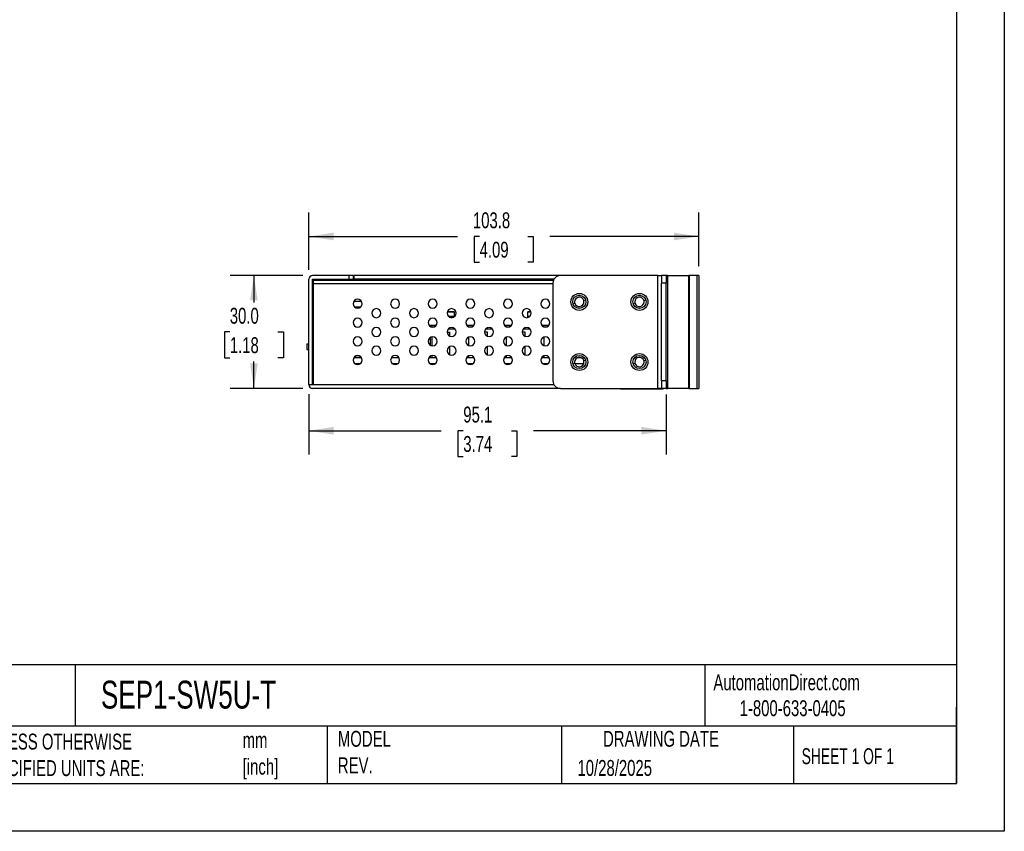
# Model space of a CAD drawing. Header units: millimetres. Extents: x 0 to 559, y 0 to 432.
# Tile 3 of 4: x 297 to 559, y 0 to 216. Entities that reach past the tile are written whole.
import ezdxf

# ---------------------------------------------------------------- set-up
doc = ezdxf.new("R2010")
doc.units = ezdxf.units.MM
doc.header["$LTSCALE"] = 2
doc.linetypes.add('CENTERX2', pattern=[20.32, 12.7, -2.54, 2.54, -2.54])
doc.layers.add('DIMENSIONS', color=140, linetype='Continuous', lineweight=25)
doc.layers.add('TEXT', color=140, linetype='Continuous', lineweight=25)
doc.styles.add('SLDTEXTSTYLE0', font='TXT', dxfattribs={"width": 0.7})
doc.styles.add('SLDTEXTSTYLE1', font='TXT', dxfattribs={"width": 0.65})
doc.dimstyles.new('SLDDIMSTYLE1', dxfattribs={"dimtxt": 4.316016, "dimasz": 6.604, "dimexe": 0, "dimexo": 0.0625, "dimgap": 1.079004, "dimtad": 0, "dimtih": 1, "dimtoh": 1, "dimdec": 1, "dimrnd": 1e-09, "dimzin": 12, "dimdsep": 46, "dimtxsty": 'SLDTEXTSTYLE0', "dimsah": 1, "dimcen": 0.09, "dimadec": 0, "dimazin": 3, "dimtfac": 1, "dimtdec": 1, "dimtofl": 0, "dimtmove": 0, "dimatfit": 3, "dimfxl": 0, "dimfrac": 2, "dimtolj": 1, "dimtzin": 12, "dimarcsym": 0})
doc.dimstyles.new('SLDDIMSTYLE3', dxfattribs={"dimtxt": 4.316016, "dimasz": 6.604, "dimexe": 0, "dimexo": 0.0625, "dimgap": 1.079004, "dimtad": 0, "dimtih": 1, "dimtoh": 1, "dimdec": 1, "dimrnd": 1e-09, "dimzin": 4, "dimdsep": 46, "dimtxsty": 'SLDTEXTSTYLE0', "dimsah": 1, "dimcen": 0.09, "dimadec": 0, "dimazin": 1, "dimtfac": 1, "dimtdec": 1, "dimtofl": 0, "dimtmove": 0, "dimatfit": 3, "dimfxl": 0, "dimfrac": 2, "dimtolj": 1, "dimtzin": 12, "dimarcsym": 0})

# ---------------------------------------------------------------- blocks, each defined once
blk = doc.blocks.new('_D_11')
at = {"layer": 'DIMENSIONS'}
for p, q in [((373.71, 116.3), (373.71, 100.21)), ((468.81, 116.2), (468.81, 100.21)), ((373.71, 106.56), (408.99, 106.56)), ((414.84, 106.56), (413.39, 106.56)), ((413.39, 106.56), (413.39, 99.7)), ((427.67, 106.56), (429.12, 106.56)), ((429.12, 106.56), (429.12, 99.7)), ((468.81, 106.56), (433.52, 106.56)), ((413.39, 99.7), (414.84, 99.7)), ((429.12, 99.7), (427.67, 99.7))]:
    blk.add_line(p, q, dxfattribs=at)
for points in [[(373.71, 106.56), (380.31, 105.54), (380.31, 107.58)], [(468.81, 106.56), (462.2, 107.58), (462.2, 105.54)]]:
    blk.add_solid(points, dxfattribs=at)
at = {"layer": 'DIMENSIONS', "char_height": 4.233, "attachment_point": 1, "style": 'SLDTEXTSTYLE0'}
for s, insert in [('95.1', (414.84, 112.98)), ('3.74', (414.84, 105.16))]:
    blk.add_mtext(s, dxfattribs=dict(at, insert=insert))
blk = doc.blocks.new('_D_12')
at = {"layer": 'DIMENSIONS'}
for p, q in [((373.71, 149.38), (373.71, 164.59)), ((477.51, 150.38), (477.51, 164.59)), ((373.71, 158.24), (413.34, 158.24)), ((419.19, 158.24), (417.74, 158.24)), ((417.74, 158.24), (417.74, 151.38)), ((432.02, 158.24), (433.47, 158.24)), ((433.47, 158.24), (433.47, 151.38)), ((477.51, 158.24), (437.87, 158.24)), ((417.74, 151.38), (419.19, 151.38)), ((433.47, 151.38), (432.02, 151.38))]:
    blk.add_line(p, q, dxfattribs=at)
for points in [[(373.71, 158.24), (380.31, 157.22), (380.31, 159.25)], [(477.51, 158.24), (470.9, 159.25), (470.9, 157.22)]]:
    blk.add_solid(points, dxfattribs=at)
at = {"layer": 'DIMENSIONS', "char_height": 4.233, "attachment_point": 1, "style": 'SLDTEXTSTYLE0'}
for s, insert in [('103.8', (417.4, 164.66)), ('4.09', (419.19, 156.84))]:
    blk.add_mtext(s, dxfattribs=dict(at, insert=insert))
blk = doc.blocks.new('_D_13')
at = {"layer": 'DIMENSIONS'}
for p, q in [((372.17, 147.84), (352.77, 147.84)), ((359.12, 147.84), (359.12, 140.67)), ((352.71, 132.84), (351.26, 132.84)), ((351.26, 132.84), (351.26, 125.98)), ((365.53, 132.84), (366.98, 132.84)), ((366.98, 132.84), (366.98, 125.98)), ((351.26, 125.98), (352.71, 125.98)), ((366.98, 125.98), (365.53, 125.98)), ((359.12, 117.84), (359.12, 125.02)), ((372.17, 117.84), (352.77, 117.84))]:
    blk.add_line(p, q, dxfattribs=at)
for points in [[(359.12, 147.84), (358.11, 141.24), (360.14, 141.24)], [(359.12, 117.84), (360.14, 124.45), (358.11, 124.45)]]:
    blk.add_solid(points, dxfattribs=at)
at = {"layer": 'DIMENSIONS', "char_height": 4.233, "attachment_point": 1, "style": 'SLDTEXTSTYLE0'}
for s, insert in [('30.0', (352.71, 139.27)), ('1.18', (352.71, 131.44))]:
    blk.add_mtext(s, dxfattribs=dict(at, insert=insert))

msp = doc.modelspace()

# ---------------------------------------------------------------- linework, layer by layer
at = {"color": 7, "linetype": 'Continuous'}
for p, q in [((558.8, 431.81), (558.8, 0.01)), ((558.8, 0.01), (0, 0.01))]:
    msp.add_line(p, q, dxfattribs=at)
for p, q in [((373.71, 118.84), (373.71, 146.84)), ((384.51, 147.84), (374.71, 147.84)), ((374.71, 146.84), (384.51, 146.84)), ((374.71, 118.84), (374.71, 146.84)), ((378.91, 146.64), (378.91, 146.74)), ((380.91, 146.74), (378.91, 146.74)), ((382.91, 146.74), (380.91, 146.74)), ((380.91, 146.74), (380.91, 146.64)), ((382.91, 146.64), (382.91, 146.74)), ((383.91, 146.74), (382.91, 146.74)), ((383.91, 146.74), (385.91, 146.74)), ((383.91, 146.74), (383.91, 146.64)), ((384.51, 146.84), (384.51, 147.84)), ((385.51, 147.84), (384.51, 147.84)), ((384.51, 146.84), (385.51, 146.84)), ((385.51, 147.84), (385.51, 146.84)), ((385.71, 147.84), (385.71, 146.84)), ((440.71, 147.84), (385.71, 147.84)), ((438.97, 146.84), (385.71, 146.84)), ((385.91, 146.84), (385.91, 146.74)), ((385.91, 146.74), (386.91, 146.74)), ((385.91, 146.74), (385.91, 146.64)), ((386.91, 146.74), (386.9, 146.64)), ((386.91, 146.84), (386.91, 146.74)), ((466.61, 147.84), (440.71, 147.84)), ((466.61, 117.84), (466.61, 147.84)), ((466.61, 147.84), (467.61, 147.84)), ((468.81, 147.84), (467.61, 147.84)), ((467.61, 147.84), (467.61, 145.84)), ((468.81, 147.84), (468.81, 145.84)), ((469.21, 147.84), (468.81, 147.84)), ((469.21, 147.84), (469.21, 117.84)), ((469.21, 147.84), (474.84, 147.84)), ((474.84, 117.84), (474.84, 147.84)), ((474.96, 147.84), (474.84, 147.84)), ((474.96, 147.84), (474.96, 117.84)), ((477.04, 147.84), (474.96, 147.84)), ((477.04, 117.84), (477.04, 147.84)), ((477.51, 147.84), (477.04, 147.84)), ((477.51, 147.84), (477.51, 117.84)), ((374.91, 146.64), (374.91, 145.64)), ((374.91, 146.64), (438.87, 146.64)), ((374.91, 145.64), (374.91, 118.84)), ((438.71, 145.64), (374.91, 145.64)), ((438.71, 145.84), (438.71, 119.84)), ((468.81, 145.84), (467.61, 145.84)), ((467.61, 119.84), (467.61, 145.84)), ((468.81, 119.84), (468.81, 145.84)), ((374.71, 143.84), (374.91, 143.84)), ((374.91, 142.84), (374.71, 142.84)), ((387.74, 140.94), (385.67, 140.94)), ((385.81, 139.54), (387.6, 139.54)), ((387.37, 139.34), (386.04, 139.34)), ((444.51, 140.47), (444.03, 140.33)), ((446.9, 141.21), (447.38, 141.36)), ((460.51, 140.47), (460.03, 140.33)), ((462.9, 141.21), (463.38, 141.36)), ((412.41, 138.18), (410.55, 138.18)), ((410.56, 138.19), (412.41, 138.19)), ((412.3, 136.95), (410.93, 136.95)), ((411.1, 136.8), (412.3, 136.8)), ((412.3, 136.8), (412.3, 136.95)), ((412.41, 136.95), (412.3, 136.95)), ((412.41, 138.19), (412.41, 136.87)), ((432.01, 138.19), (432.85, 138.19)), ((432.01, 136.68), (432.01, 138.19)), ((432.86, 138.18), (432.01, 138.18)), ((432.3, 136.95), (432.01, 136.95)), ((432.47, 136.95), (432.3, 136.95)), ((432.3, 136.95), (432.3, 136.8)), ((432.3, 136.8), (432.31, 136.8)), ((406.11, 134.69), (407.71, 134.69)), ((406.11, 134.3), (406.11, 134.69)), ((406.5, 134.54), (407.6, 134.54)), ((406.5, 134.54), (406.5, 134.16)), ((407.3, 134.54), (407.3, 134.69)), ((415.7, 134.69), (417.71, 134.69)), ((415.81, 134.54), (417.6, 134.54)), ((425.7, 134.69), (427.71, 134.69)), ((425.81, 134.54), (427.6, 134.54)), ((435.7, 134.69), (437.71, 134.69)), ((435.81, 134.54), (437.6, 134.54)), ((437.3, 134.54), (437.3, 134.69)), ((406.11, 129.3), (406.11, 131.38)), ((406.5, 131.53), (406.5, 129.16)), ((410.51, 132.74), (411.3, 132.74)), ((412.63, 133.61), (410.78, 133.61)), ((411.3, 131.71), (411.3, 132.74)), ((416.3, 129.21), (416.3, 131.47)), ((421.3, 132.74), (420.51, 132.74)), ((422.63, 133.61), (420.78, 133.61)), ((421.3, 131.71), (421.3, 132.74)), ((426.3, 129.21), (426.3, 131.47)), ((431.3, 132.74), (430.51, 132.74)), ((432.63, 133.61), (430.78, 133.61)), ((431.3, 131.71), (431.3, 132.74)), ((436.3, 131.47), (436.3, 129.21)), ((373.21, 129.64), (373.21, 128.14)), ((373.21, 129.64), (373.71, 129.64)), ((411.3, 126.71), (411.3, 128.97)), ((421.3, 126.71), (421.3, 128.97)), ((431.3, 126.71), (431.3, 128.97)), ((373.21, 128.14), (373.71, 128.14)), ((387.74, 125.94), (385.67, 125.94)), ((385.81, 126.14), (387.6, 126.14)), ((397.74, 125.94), (395.67, 125.94)), ((407.74, 125.94), (405.67, 125.94)), ((406.11, 125.94), (406.11, 126.38)), ((406.5, 126.53), (406.5, 125.94)), ((417.74, 125.94), (415.67, 125.94)), ((416.3, 125.94), (416.3, 126.47)), ((427.74, 125.94), (425.67, 125.94)), ((426.3, 125.94), (426.3, 126.47)), ((437.74, 125.94), (435.67, 125.94)), ((436.3, 126.47), (436.3, 125.94)), ((446.3, 125.94), (445.11, 125.94)), ((387.37, 124.34), (386.04, 124.34)), ((387.26, 124.28), (387.26, 124.34)), ((397.37, 124.34), (396.04, 124.34)), ((396.91, 124.34), (396.91, 124.16)), ((397.01, 124.34), (397.01, 124.18)), ((407.37, 124.34), (406.04, 124.34)), ((417.37, 124.34), (416.04, 124.34)), ((427.37, 124.34), (426.04, 124.34)), ((437.37, 124.34), (436.04, 124.34)), ((444.51, 124.47), (444.03, 124.33)), ((446.85, 124.34), (444.56, 124.34)), ((446.9, 125.21), (447.38, 125.36)), ((460.51, 124.47), (460.03, 124.33)), ((462.9, 125.21), (463.38, 125.36)), ((374.71, 122.84), (374.91, 122.84)), ((374.91, 121.84), (374.71, 121.84)), ((373.71, 118.84), (374.71, 118.84)), ((374.71, 118.84), (374.91, 118.84)), ((374.91, 118.84), (438.97, 118.84)), ((468.81, 119.84), (467.61, 119.84)), ((467.61, 119.84), (467.61, 117.84)), ((468.81, 119.84), (468.81, 117.84)), ((440.71, 117.84), (374.71, 117.84)), ((440.71, 117.84), (466.61, 117.84)), ((456.71, 117.74), (456.71, 117.84)), ((456.71, 117.74), (457.71, 117.74)), ((457.71, 117.84), (457.71, 117.74)), ((457.71, 117.74), (467.81, 117.74)), ((467.61, 117.84), (466.61, 117.84)), ((468.81, 117.84), (467.61, 117.84)), ((467.81, 117.84), (467.81, 117.74)), ((468.81, 117.84), (469.21, 117.84)), ((474.84, 117.84), (469.21, 117.84)), ((474.84, 117.84), (474.96, 117.84)), ((474.96, 117.84), (477.04, 117.84)), ((477.04, 117.84), (477.51, 117.84))]:
    msp.add_line(p, q)
for centre, radius in [((445.71, 140.84), 2.25), ((445.71, 140.84), 1.75), ((461.71, 140.84), 2.25), ((461.71, 140.84), 1.75), ((445.71, 124.84), 2.25), ((445.71, 124.84), 1.75), ((461.71, 124.84), 2.25), ((461.71, 124.84), 1.75)]:
    msp.add_circle(centre, radius)
for centre, radius, start, end in [((374.71, 146.84), 1, 90, 180), ((440.71, 145.84), 2, 90, 180), ((386.71, 140.34), 1.2, 0, 180), ((396.71, 140.34), 1.2, 0, 180), ((406.71, 140.34), 1.2, 0, 180), ((416.71, 140.34), 1.2, 0, 180), ((426.71, 140.34), 1.2, 0, 180), ((436.71, 140.34), 1.2, 0, 180), ((445.71, 140.84), 1.25, 17.1482, 180), ((461.71, 140.84), 1.25, 17.1482, 180), ((386.71, 140.34), 1.2, 180, 0), ((391.71, 137.84), 1.2, 0, 180), ((396.71, 140.34), 1.2, 180, 0), ((401.71, 137.84), 1.2, 0, 180), ((406.71, 140.34), 1.2, 180, 0), ((411.71, 137.84), 1.2, 0, 180), ((416.71, 140.34), 1.2, 180, 0), ((421.71, 137.84), 1.2, 0, 180), ((426.71, 140.34), 1.2, 180, 0), ((431.71, 137.84), 1.2, 0, 180), ((436.71, 140.34), 1.2, 180, 0), ((445.71, 140.84), 1.25, 180, 197.1483), ((445.71, 140.84), 1.25, 197.1483, 0), ((445.71, 140.84), 1.25, 16.0682, 17.1482), ((445.71, 140.84), 1.25, 0, 16.0682), ((461.71, 140.84), 1.25, 180, 197.1483), ((461.71, 140.84), 1.25, 197.1483, 0), ((461.71, 140.84), 1.25, 16.0682, 17.1482), ((461.71, 140.84), 1.25, 0, 16.0682), ((386.71, 135.34), 1.2, 0, 180), ((391.71, 137.84), 1.2, 180, 0), ((396.71, 135.34), 1.2, 0, 180), ((401.71, 137.84), 1.2, 180, 0), ((406.71, 135.34), 1.2, 0, 180), ((411.71, 137.84), 1.2, 180, 0), ((416.71, 135.34), 1.2, 0, 180), ((421.71, 137.84), 1.2, 180, 0), ((426.71, 135.34), 1.2, 0, 180), ((431.71, 137.84), 1.2, 180, 0), ((436.71, 135.34), 1.2, 0, 180), ((386.71, 135.34), 1.2, 180, 0), ((391.71, 132.84), 1.2, 0, 180), ((396.71, 135.34), 1.2, 180, 0), ((401.71, 132.84), 1.2, 0, 180), ((406.71, 135.34), 1.2, 180, 0), ((411.71, 132.84), 1.2, 0, 180), ((416.71, 135.34), 1.2, 180, 0), ((421.71, 132.84), 1.2, 0, 180), ((426.71, 135.34), 1.2, 180, 0), ((431.71, 132.84), 1.2, 0, 180), ((436.71, 135.34), 1.2, 180, 0), ((386.71, 130.34), 1.2, 0, 180), ((391.71, 132.84), 1.2, 180, 0), ((396.71, 130.34), 1.2, 0, 180), ((401.71, 132.84), 1.2, 180, 0), ((406.71, 130.34), 1.2, 0, 180), ((411.71, 132.84), 1.2, 180, 0), ((416.71, 130.34), 1.2, 0, 180), ((421.71, 132.84), 1.2, 180, 0), ((426.71, 130.34), 1.2, 0, 180), ((431.71, 132.84), 1.2, 180, 0), ((436.71, 130.34), 1.2, 0, 180), ((386.71, 130.34), 1.2, 180, 0), ((391.71, 127.84), 1.2, 0, 180), ((396.71, 130.34), 1.2, 180, 0), ((401.71, 127.84), 1.2, 0, 180), ((406.71, 130.34), 1.2, 180, 0), ((411.71, 127.84), 1.2, 0, 180), ((416.71, 130.34), 1.2, 180, 0), ((421.71, 127.84), 1.2, 0, 180), ((426.71, 130.34), 1.2, 180, 0), ((431.71, 127.84), 1.2, 0, 180), ((436.71, 130.34), 1.2, 180, 0), ((386.71, 125.34), 1.2, 0, 180), ((391.71, 127.84), 1.2, 180, 0), ((396.71, 125.34), 1.2, 0, 180), ((401.71, 127.84), 1.2, 180, 0), ((406.71, 125.34), 1.2, 0, 180), ((411.71, 127.84), 1.2, 180, 0), ((416.71, 125.34), 1.2, 0, 180), ((421.71, 127.84), 1.2, 180, 0), ((426.71, 125.34), 1.2, 0, 180), ((431.71, 127.84), 1.2, 180, 0), ((436.71, 125.34), 1.2, 0, 180), ((445.71, 124.84), 1.25, 17.1483, 179.9999), ((461.71, 124.84), 1.25, 17.1483, 179.9999), ((386.71, 125.34), 1.2, 180, 0), ((396.71, 125.34), 1.2, 180, 0), ((406.71, 125.34), 1.2, 180, 0), ((416.71, 125.34), 1.2, 180, 0), ((426.71, 125.34), 1.2, 180, 0), ((436.71, 125.34), 1.2, 180, 0), ((445.71, 124.84), 1.25, 179.9999, 196.0682), ((445.71, 124.84), 1.25, 196.0682, 197.1482), ((445.71, 124.84), 1.25, 197.1482, 0), ((445.71, 124.84), 1.25, 0, 17.1483), ((461.71, 124.84), 1.25, 179.9999, 196.0682), ((461.71, 124.84), 1.25, 196.0682, 197.1482), ((461.71, 124.84), 1.25, 197.1482, 0), ((461.71, 124.84), 1.25, 0, 17.1483), ((374.71, 118.84), 1, 180, 270), ((440.71, 119.84), 2, 180, 270), ((467.81, 118.74), 1, 270, 295.8419)]:
    msp.add_arc(centre, radius, start, end)
at = {"layer": 'TEXT'}
for p, q in [((546.1, 419.1), (546.1, 12.7)), ((546.1, 44.25), (12.7, 44.25)), ((311.52, 44.25), (311.52, 27.94)), ((479.15, 44.25), (479.15, 27.94)), ((546.1, 12.7), (546.1, 33.02)), ((546.1, 27.94), (12.7, 27.94)), ((378.6, 27.94), (378.6, 12.7)), ((440.93, 27.94), (440.93, 12.7)), ((502.7, 27.94), (502.7, 12.7)), ((12.7, 12.7), (546.1, 12.7))]:
    msp.add_line(p, q, dxfattribs=at)

# ---------------------------------------------------------------- texts
at = {"layer": 'TEXT', "linetype": 'CENTERX2', "lineweight": 18}
for s, insert, char_height, attachment_point, style in [('AutomationDirect.com', (481.39, 41.75), 4.2333, 1, 'SLDTEXTSTYLE0'), ('SEP1-SW5U-T', (318.42, 40.06), 7.4083, 1, 'SLDTEXTSTYLE0'), ('1-800-633-0405', (488.38, 34.87), 4.2333, 1, 'SLDTEXTSTYLE0'), ('MODEL ^JREV.', (381.47, 26.73), 4.2333, 1, 'SLDTEXTSTYLE0'), ('DRAWING DATE', (467.45, 26.73), 4.2333, 2, 'SLDTEXTSTYLE0'), ('UNLESS OTHERWISE ^JSPECIFIED UNITS ARE:', (285.74, 25.99), 4.2333, 1, 'SLDTEXTSTYLE0'), ('mm^J[inch]', (356.13, 26.37), 4.233, 1, 'SLDTEXTSTYLE0'), ('SHEET 1 OF 1', (504.88, 22.1), 4.2333, 1, 'SLDTEXTSTYLE1'), ('10/28/2025', (445.23, 18.98), 4.233, 1, 'SLDTEXTSTYLE0')]:
    msp.add_mtext(s, dxfattribs=dict(at, insert=insert, char_height=char_height, attachment_point=attachment_point, style=style))

# ---------------------------------------------------------------- dimensions: what is measured, and where the dimension line sits
at = {"layer": 'DIMENSIONS'}
for base, p1, p2, picture, middle in [((373.71, 158.24), (477.51, 147.84), (373.71, 146.84), '_D_12', (425.61, 158.24)), ((373.71, 106.56), (468.81, 118.74), (373.71, 118.84), '_D_11', (421.26, 106.56))]:
    dim = msp.add_linear_dim(base=base, p1=p1, p2=p2, dimstyle='SLDDIMSTYLE1', dxfattribs=at)
    dim.commit()
    dim.dimension.update_dxf_attribs({"geometry": picture, "text_midpoint": middle, "dimtype": 160})
dim = msp.add_linear_dim(base=(359.12, 117.84), p1=(374.71, 147.84), p2=(374.71, 117.84), angle=90, dimstyle='SLDDIMSTYLE3', dxfattribs=at)
dim.commit()
dim.dimension.update_dxf_attribs({"geometry": '_D_13', "text_midpoint": (359.12, 132.84), "dimtype": 160})

doc.saveas('drawing.dxf')
